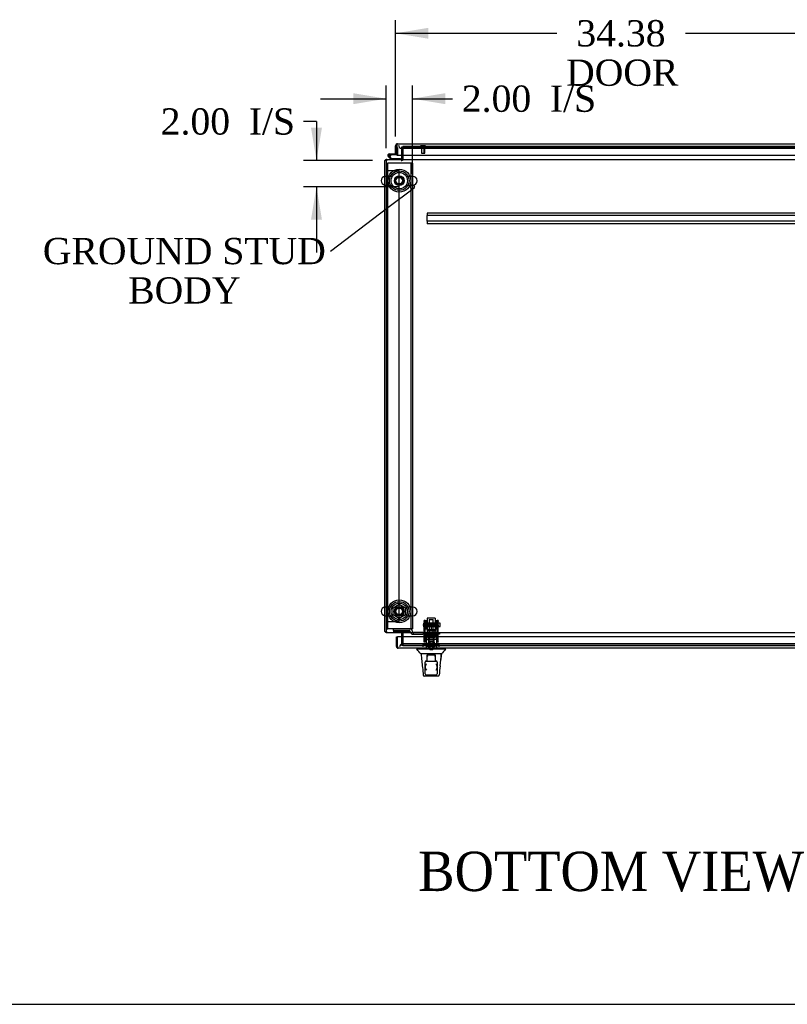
# Model space of a CAD drawing. Header units: inches. Extents: x 2 to 538, y -2 to 358.
# Tile 1 of 19: x 131 to 189, y 1 to 76. Entities that reach past the tile are written whole.
import ezdxf
from ezdxf import colors
from ezdxf.entities.mleader import LeaderData, LeaderLine
from ezdxf.enums import TextEntityAlignment as Align
from ezdxf.lldxf.tags import DXFTag
from ezdxf.math import Vec2, Vec3

# ---------------------------------------------------------------- set-up
doc = ezdxf.new("R2010")
doc.units = ezdxf.units.IN
doc.header["$MEASUREMENT"] = 0
for name, color, linetype in [('COM53964-5', 7, 'Continuous'), ('COM55914', 7, 'Continuous'), ('COM56676-2', 7, 'Continuous'), ('COM70220', 7, 'Continuous'), ('COM70755-6', 7, 'Continuous'), ('COM70760', 7, 'Continuous'), ('COM70838', 7, 'Continuous'), ('COM70839-6', 7, 'Continuous'), ('COM71200-5', 7, 'Continuous'), ('COM71201-6', 7, 'Continuous'), ('COM71202-6', 7, 'Continuous'), ('Default', 7, 'Continuous'), ('HAN86294', 7, 'Continuous'), ('HAN86294_NUT', 7, 'Continuous'), ('HAN86294_SCREW', 7, 'Continuous'), ('HAN86294_WASHER', 7, 'Continuous'), ('HAN_NUT', 7, 'Continuous'), ('NTS18024', 7, 'Continuous'), ('NTS18147', 7, 'Continuous'), ('ROL87452', 7, 'Continuous'), ('RVT17786', 7, 'Continuous'), ('RVT19000', 7, 'Continuous'), ('SCS86415', 7, 'Continuous'), ('SPC87322', 7, 'Continuous'), ('STD26122', 7, 'Continuous'), ('STD26258', 7, 'Continuous'), ('WAF25376', 7, 'Continuous'), ('WAF25377', 7, 'Continuous'), ('WAM254785', 7, 'Continuous'), ('WAM30038', 7, 'Continuous')]:
    doc.layers.add(name, color=color, linetype=linetype)
doc.styles.add('SEACAD_Times_New_Roman', font='times.ttf')
tags = doc.linetypes.add('HIDDEN2', pattern=[0.1875, 0.125, -0.0625]).pattern_tags.tags
tags[6:7] = [DXFTag(74, 4), DXFTag(75, 0), DXFTag(340, '0'), DXFTag(46, 0.0), DXFTag(50, 0.0), DXFTag(44, 0.0), DXFTag(45, 0.0)]
tags[4:5] = [DXFTag(74, 4), DXFTag(75, 0), DXFTag(340, '0'), DXFTag(46, 0.0), DXFTag(50, 0.0), DXFTag(44, 0.0), DXFTag(45, 0.0)]
doc.dimstyles.new('HAMMOND_(STH_-_540x360)', dxfattribs={"dimtxt": 2, "dimasz": 2.5, "dimexe": 1, "dimexo": 1, "dimgap": 0.5, "dimtad": 0, "dimtih": 1, "dimtoh": 1, "dimzin": 0, "dimdsep": 46, "dimtxsty": 'SEACAD_Times_New_Roman', "dimblk1": '_SE_FILLED', "dimblk2": '_SE_FILLED', "dimsah": 1, "dimcen": 1, "dimadec": 0, "dimazin": 0, "dimtfac": 0.8, "dimtofl": 0, "dimtmove": 0, "dimatfit": 3, "dimfxl": 1, "dimtolj": 1, "dimtzin": 0, "dimarcsym": 0})

# ---------------------------------------------------------------- blocks, each defined once
blk = doc.blocks.new('_SE_FILLED')
at = {"color": 0}
blk.add_line((0, 0), (-1, 0), dxfattribs=at)
blk.add_solid([(0, 0), (-1, -0.1665), (-1, 0.1665), (0, 0)], dxfattribs=at)
blk = doc.blocks.new('SE2')
at = {"layer": 'COM53964-5', "color": 7, "linetype": 'HIDDEN2'}
for p, q in [((158.687, 65.009), (158.825, 65.009)), ((158.825, 65.009), (159.549, 65.009)), ((159.549, 65.009), (159.687, 65.009)), ((159.687, 30.634), (159.687, 65.009)), ((158.687, 30.634), (158.825, 30.634)), ((158.825, 30.634), (159.549, 30.634)), ((159.549, 30.634), (159.687, 30.634))]:
    blk.add_line(p, q, dxfattribs=at)
at = {"layer": 'COM55914', "color": 7, "linetype": 'HIDDEN2'}
for p, q in [((191.434, 61.756), (161.809, 61.756)), ((161.809, 61.756), (161.809, 61.713)), ((161.809, 61.713), (161.809, 61.611)), ((161.809, 61.611), (161.809, 61.568)), ((161.809, 61.131), (161.809, 61.568)), ((191.434, 61.568), (161.809, 61.568)), ((191.434, 61.131), (161.809, 61.131)), ((161.809, 61.131), (161.809, 61.088)), ((161.809, 61.088), (161.809, 60.986)), ((161.809, 60.986), (161.809, 60.943)), ((191.434, 60.943), (161.809, 60.943))]:
    blk.add_line(p, q, dxfattribs=at)
at = {"layer": 'COM56676-2', "color": 7, "linetype": 'HIDDEN2'}
for p, q in [((158.687, 65.571), (158.812, 65.571)), ((158.872, 65.571), (158.812, 65.571)), ((158.812, 30.071), (158.812, 65.571)), ((160.502, 65.571), (158.872, 65.571)), ((160.562, 65.571), (160.502, 65.571)), ((160.562, 65.571), (160.562, 30.071)), ((160.687, 65.571), (160.562, 65.571)), ((160.687, 65.571), (160.687, 30.071)), ((158.687, 30.071), (158.812, 30.071)), ((158.872, 30.071), (158.812, 30.071)), ((160.502, 30.071), (158.872, 30.071)), ((160.502, 30.071), (160.562, 30.071)), ((160.687, 30.071), (160.562, 30.071))]:
    blk.add_line(p, q, dxfattribs=at)
for centre in [(159.687, 64.227), (159.687, 31.415)]:
    blk.add_circle(centre, 0.375, dxfattribs=at)
at = {"layer": 'COM70220', "color": 7, "linetype": 'HIDDEN2'}
for p, q in [((159.889, 66.693), (160.139, 66.693)), ((160.139, 66.693), (193.044, 66.693)), ((160.2, 28.949), (159.95, 28.949)), ((193.105, 28.949), (160.2, 28.949))]:
    blk.add_line(p, q, dxfattribs=at)
for centre, start, end in [((159.889, 66.943), 180, 270), ((159.95, 28.699), 90, 180)]:
    blk.add_arc(centre, 0.25, start, end, dxfattribs=at)
at = {"layer": 'COM70755-6', "color": 7, "linetype": 'HIDDEN2'}
for p, q in [((159.967, 66.819), (159.967, 66.818)), ((193.277, 66.819), (159.967, 66.819)), ((159.937, 65.756), (159.937, 65.851)), ((159.967, 65.756), (159.967, 65.899)), ((159.937, 29.886), (159.937, 29.791)), ((159.967, 29.743), (159.967, 29.886)), ((159.967, 28.824), (159.967, 28.824)), ((159.967, 28.824), (193.277, 28.824))]:
    blk.add_line(p, q, dxfattribs=at)
at = {"layer": 'COM70760', "color": 7, "linetype": 'Continuous'}
for p, q in [((159.062, 65.851), (158.85, 66.063)), ((158.929, 66.266), (159.499, 66.266)), ((159.499, 66.204), (158.929, 66.204)), ((158.963, 66.037), (159.087, 65.913)), ((158.984, 66.154), (159.045, 66.16)), ((159.499, 66.744), (159.499, 66.744)), ((159.499, 66.266), (159.499, 66.268)), ((159.087, 65.913), (159.782, 65.913)), ((159.782, 65.913), (159.782, 65.851))]:
    blk.add_line(p, q, dxfattribs=at)
at = {"layer": 'COM70760', "color": 7, "linetype": 'HIDDEN2'}
for p, q in [((158.866, 66.137), (158.866, 66.162)), ((158.893, 66.108), (158.963, 66.037)), ((158.916, 66.212), (158.941, 66.212)), ((158.941, 66.087), (158.916, 66.087)), ((159.046, 66.149), (158.984, 66.149)), ((158.991, 66.162), (158.991, 66.137)), ((159.499, 66.744), (159.561, 66.744)), ((159.536, 66.204), (159.499, 66.204)), ((159.561, 66.744), (159.561, 66.229))]:
    blk.add_line(p, q, dxfattribs=at)
at = {"layer": 'COM70760', "color": 7, "linetype": 'Continuous'}
blk.add_circle((158.929, 66.149), 0.05, dxfattribs=at)
for radius, start, end in [(0.117, 90, 5.21591), (0.117, 227.60795, 287.02737), (0.055, 90, 5.21591), (0.055, 5.21591, 90), (0.117, 5.21591, 28.03984)]:
    blk.add_arc((158.929, 66.149), radius, start, end, dxfattribs=at)
at = {"layer": 'COM70760', "color": 7, "linetype": 'HIDDEN2'}
for centre, radius, start, end in [((158.916, 66.162), 0.05, 90, 180), ((158.916, 66.137), 0.05, 180, 270), ((158.929, 66.149), 0.117, 28.03984, 90), ((158.941, 66.162), 0.05, 0, 90), ((158.941, 66.137), 0.05, 270, 0), ((159.536, 66.229), 0.025, 270, 0)]:
    blk.add_arc(centre, radius, start, end, dxfattribs=at)
at = {"layer": 'COM70838', "color": 7, "linetype": 'HIDDEN2'}
for p, q in [((159.237, 29.949), (159.237, 30.075)), ((160.482, 30.093), (159.362, 30.093)), ((159.237, 29.949), (159.237, 29.867)), ((160.482, 29.867), (159.237, 29.867)), ((160.482, 29.967), (159.362, 29.967)), ((160.482, 29.864), (160.482, 29.967)), ((160.607, 29.739), (160.607, 29.741)), ((160.667, 29.681), (160.765, 29.681)), ((160.675, 29.923), (160.675, 29.9)), ((160.765, 29.681), (160.765, 29.809)), ((160.765, 29.681), (161.478, 29.681)), ((161.478, 29.806), (160.792, 29.806)), ((161.478, 29.806), (161.566, 29.806)), ((161.566, 29.681), (161.478, 29.681)), ((161.566, 29.806), (162.104, 29.806)), ((162.622, 29.681), (161.566, 29.681)), ((162.14, 29.806), (162.622, 29.806)), ((162.622, 29.806), (162.747, 29.806)), ((162.747, 29.681), (162.622, 29.681)), ((162.747, 29.806), (162.747, 29.681))]:
    blk.add_line(p, q, dxfattribs=at)
for centre, radius, start, end in [((160.482, 29.9), 0.193, 0, 90), ((160.482, 29.739), 0.125, 0, 90), ((160.667, 29.741), 0.06, 180, 270), ((160.792, 29.923), 0.117, 180, 256.45544), ((160.792, 29.923), 0.117, 256.45544, 270)]:
    blk.add_arc(centre, radius, start, end, dxfattribs=at)
for centre, major_axis, start_param, end_param in [((159.362, 30.075), (-0.125, 0), 4.712389, 6.283185), ((159.362, 29.949), (0.125, 0), 1.570796, 3.141593)]:
    blk.add_ellipse(centre, major_axis=major_axis, ratio=0.145455, start_param=start_param, end_param=end_param, dxfattribs=at)
at = {"layer": 'COM70839-6', "color": 7, "linetype": 'HIDDEN2'}
for p, q in [((161.591, 30.638), (161.591, 30.715)), ((161.661, 30.715), (161.591, 30.715)), ((161.591, 30.638), (161.591, 30.378)), ((161.591, 30.215), (161.591, 30.378)), ((161.591, 29.084), (161.591, 30.215)), ((161.661, 30.715), (161.661, 30.638)), ((161.661, 30.378), (161.661, 30.638)), ((162.583, 30.395), (161.661, 30.395)), ((161.661, 30.378), (161.661, 30.215)), ((161.661, 30.33), (162.583, 30.33)), ((161.661, 29.084), (161.661, 30.215)), ((162.583, 30.638), (162.583, 30.715)), ((162.653, 30.715), (162.583, 30.715)), ((162.583, 30.638), (162.583, 30.378)), ((162.583, 30.215), (162.583, 30.378)), ((162.583, 29.084), (162.583, 30.215)), ((162.653, 30.715), (162.653, 30.638)), ((162.653, 30.378), (162.653, 30.638)), ((162.653, 30.378), (162.653, 30.215)), ((162.653, 29.084), (162.653, 30.215)), ((162.583, 29.536), (161.661, 29.536)), ((161.591, 29.075), (161.591, 29.084)), ((161.661, 29.075), (161.591, 29.075)), ((161.661, 29.084), (161.661, 29.075)), ((162.583, 29.075), (162.583, 29.084)), ((162.653, 29.075), (162.583, 29.075)), ((162.653, 29.084), (162.653, 29.075))]:
    blk.add_line(p, q, dxfattribs=at)
at = {"layer": 'COM71200-5', "color": 7, "linetype": 'HIDDEN2'}
for p, q in [((159.967, 66.818), (159.967, 65.899)), ((159.967, 29.743), (159.967, 28.824))]:
    blk.add_line(p, q, dxfattribs=at)
at = {"layer": 'COM71200-5', "color": 7, "linetype": 'Continuous'}
for p, q in [((158.592, 29.886), (158.592, 65.756)), ((158.687, 65.756), (158.592, 65.756)), ((158.592, 29.886), (158.687, 29.886))]:
    blk.add_line(p, q, dxfattribs=at)
for centre, radius, start, end in [((158.735, 65.708), 0.143, 109.61294, 160.38706), ((159.824, 65.899), 0.048, 270, 0), ((158.735, 29.934), 0.143, 199.61294, 250.38706), ((159.824, 29.743), 0.048, 0, 90)]:
    blk.add_arc(centre, radius, start, end, dxfattribs=at)
at = {"layer": 'COM71200-5', "color": 7, "linetype": 'HIDDEN2'}
for centre, radius, start, end in [((158.735, 65.708), 0.143, 90, 109.61294), ((158.735, 65.708), 0.048, 90, 180), ((159.824, 65.899), 0.143, 270, 0), ((158.735, 29.934), 0.048, 180, 270), ((158.735, 29.934), 0.143, 250.38706, 270), ((159.824, 29.743), 0.143, 0, 90)]:
    blk.add_arc(centre, radius, start, end, dxfattribs=at)
at = {"layer": 'COM71201-6', "color": 7, "linetype": 'HIDDEN2'}
for p, q in [((159.872, 66.163), (159.872, 66.818)), ((159.872, 66.818), (193.372, 66.818)), ((159.872, 28.824), (159.872, 29.479)), ((193.372, 28.824), (159.872, 28.824))]:
    blk.add_line(p, q, dxfattribs=at)
at = {"layer": 'COM71201-6', "color": 7, "linetype": 'Continuous'}
for p, q in [((159.872, 65.899), (159.872, 66.163)), ((158.687, 65.851), (194.557, 65.851)), ((158.687, 65.851), (158.687, 65.708)), ((158.687, 65.708), (158.687, 29.934)), ((159.872, 65.899), (159.872, 65.851)), ((158.687, 29.934), (158.687, 29.791)), ((194.557, 29.791), (158.687, 29.791)), ((159.872, 29.791), (159.872, 29.743)), ((159.872, 29.479), (159.872, 29.743))]:
    blk.add_line(p, q, dxfattribs=at)
at = {"layer": 'COM71202-6', "color": 7, "linetype": 'Continuous'}
for p, q in [((159.404, 66.268), (159.404, 66.895)), ((159.499, 66.958), (159.46, 67.009)), ((159.499, 66.895), (159.499, 67.009)), ((159.499, 66.958), (159.499, 66.895)), ((159.499, 66.895), (159.499, 66.163)), ((159.499, 66.895), (159.499, 66.895)), ((159.499, 66.268), (159.499, 66.895)), ((159.547, 67.038), (193.636, 67.038)), ((159.547, 67.038), (159.547, 67.038)), ((159.547, 67.038), (159.547, 67.038)), ((159.404, 66.268), (159.499, 66.268)), ((159.499, 66.163), (193.684, 66.163)), ((159.465, 29.479), (159.56, 29.479)), ((159.465, 28.747), (159.465, 29.479)), ((193.745, 29.479), (159.56, 29.479)), ((159.56, 28.747), (159.56, 29.479)), ((159.56, 28.747), (159.56, 29.479)), ((159.56, 28.684), (159.521, 28.634)), ((159.56, 28.747), (159.56, 28.747)), ((159.56, 28.747), (159.56, 28.634)), ((159.56, 28.747), (159.56, 28.684)), ((193.697, 28.604), (159.608, 28.604)), ((159.608, 28.604), (159.608, 28.604)), ((159.608, 28.604), (159.608, 28.604)), ((159.608, 28.604), (159.608, 28.604))]:
    blk.add_line(p, q, dxfattribs=at)
for centre, start, end in [((159.547, 66.895), 127.50359, 180), ((159.547, 66.895), 90.15607, 127.50359), ((159.547, 66.895), 90, 90.07617), ((159.608, 28.747), 180, 232.49641), ((159.608, 28.747), 232.49641, 269.84393), ((159.608, 28.747), 269.92383, 270)]:
    blk.add_arc(centre, 0.143, start, end, dxfattribs=at)
for points in [[(159.499, 67.009), (159.507, 67.018), (159.515, 67.026), (159.527, 67.033), (159.531, 67.035), (159.539, 67.038), (159.543, 67.038), (159.547, 67.038)], [(159.56, 28.634), (159.568, 28.624), (159.576, 28.617), (159.588, 28.609), (159.592, 28.607), (159.6, 28.605), (159.604, 28.604), (159.608, 28.604)]]:
    blk.add_open_spline(points, degree=3, knots=[0, 0, 0, 0, 0.5, 0.5, 0.75, 0.75, 1, 1, 1, 1], dxfattribs=at)
at = {"layer": 'HAN86294', "color": 7, "linetype": 'HIDDEN2'}
for p, q in [((161.992, 30.796), (161.962, 30.766)), ((162.282, 30.766), (161.962, 30.766)), ((161.962, 30.766), (161.962, 29.806)), ((161.992, 30.796), (162.252, 30.796)), ((162.282, 30.766), (162.252, 30.796)), ((162.282, 29.806), (162.282, 30.766)), ((161.726, 29.306), (161.922, 29.306)), ((161.726, 29.306), (161.726, 28.604)), ((161.922, 29.306), (162.322, 29.306)), ((161.922, 29.306), (161.922, 28.604)), ((161.962, 29.431), (161.962, 29.306)), ((161.962, 29.431), (162.122, 29.431)), ((162.122, 29.431), (162.282, 29.431)), ((162.282, 29.431), (162.282, 29.306)), ((162.322, 29.306), (162.517, 29.306)), ((162.322, 29.306), (162.322, 28.604)), ((162.517, 29.306), (162.517, 28.604)), ((162.284, 28.729), (161.959, 28.729)), ((161.959, 28.729), (161.959, 28.604)), ((162.284, 28.604), (162.284, 28.729))]:
    blk.add_line(p, q, dxfattribs=at)
at = {"layer": 'HAN86294', "color": 7, "linetype": 'Continuous'}
for p, q in [((161.032, 28.604), (161.032, 28.521)), ((161.384, 28.524), (161.032, 28.524)), ((161.863, 28.524), (161.384, 28.524)), ((162.012, 28.524), (161.863, 28.524)), ((162.063, 28.524), (162.012, 28.524)), ((162.181, 28.524), (162.063, 28.524)), ((162.628, 28.524), (162.181, 28.524)), ((162.86, 28.524), (162.628, 28.524)), ((163.212, 28.524), (162.86, 28.524)), ((163.212, 28.521), (163.212, 28.604)), ((161.655, 28.169), (161.332, 28.169)), ((161.765, 28.169), (161.655, 28.169)), ((162.063, 28.169), (161.765, 28.169)), ((161.822, 28.06), (161.822, 28.101)), ((161.822, 27.629), (161.822, 28.06)), ((161.852, 28.104), (162.037, 28.104)), ((162.037, 28.104), (162.207, 28.104)), ((162.181, 28.169), (162.063, 28.169)), ((162.221, 28.169), (162.181, 28.169)), ((162.207, 28.104), (162.392, 28.104)), ((162.313, 28.169), (162.221, 28.169)), ((162.381, 28.169), (162.313, 28.169)), ((162.589, 28.169), (162.381, 28.169)), ((162.422, 28.101), (162.422, 28.06)), ((162.422, 28.06), (162.422, 27.629)), ((162.701, 28.169), (162.589, 28.169)), ((162.901, 28.169), (162.701, 28.169)), ((161.667, 27.132), (161.667, 27.539)), ((161.667, 26.659), (161.667, 27.132)), ((161.727, 27.629), (161.757, 27.629)), ((161.757, 27.629), (162.487, 27.629)), ((162.487, 27.629), (162.517, 27.629)), ((162.577, 27.539), (162.577, 27.132)), ((162.577, 27.132), (162.577, 26.659)), ((161.517, 26.543), (161.517, 26.545)), ((162.668, 26.489), (161.576, 26.489)), ((161.757, 26.569), (162.487, 26.569)), ((162.728, 26.545), (162.728, 26.543))]:
    blk.add_line(p, q, dxfattribs=at)
for centre, radius, start, end in [((148.916, 17.98), 16.062, 39.37458, 41.03271), ((167.004, 24.892), 5.251, 136.23343, 141.38274), ((223.376, 34.214), 62.32, 185.56591, 186.52159), ((146.987, 29.166), 15.93, 353.14764, 356.4108), ((161.757, 27.539), 0.09, 90, 180), ((161.727, 27.569), 0.06, 90, 180), ((161.708, 27.132), 0.0411, 180.00256, 181.65357), ((161.926, 27.14), 0.259, 182.09806, 229.28506), ((162.487, 27.539), 0.09, 0, 90), ((162.318, 27.14), 0.259, 310.71494, 357.90194), ((162.517, 27.569), 0.06, 0, 90), ((162.536, 27.132), 0.0411, 358.34643, 359.99744), ((161.576, 26.549), 0.06, 185.57576, 270.00893), ((161.757, 26.659), 0.09, 180, 270), ((162.487, 26.659), 0.09, 270, 0), ((162.668, 26.549), 0.06, 269.99247, 354.0071)]:
    blk.add_arc(centre, radius, start, end, dxfattribs=at)
for points, knots in [([(161.822, 28.101), (161.822, 28.101), (161.823, 28.102), (161.826, 28.103), (161.828, 28.104), (161.836, 28.104), (161.844, 28.104), (161.852, 28.104)], [0, 0, 0, 0, 0.25, 0.25, 0.5, 0.5, 1, 1, 1, 1]), ([(161.852, 27.979), (161.845, 27.993), (161.838, 28.007), (161.83, 28.028), (161.827, 28.035), (161.823, 28.048), (161.822, 28.054), (161.822, 28.06)], [0, 0, 0, 0, 0.5, 0.5, 0.75, 0.75, 1, 1, 1, 1]), ([(162.392, 28.104), (162.396, 28.104), (162.4, 28.104), (162.407, 28.104), (162.41, 28.104), (162.416, 28.104), (162.418, 28.103), (162.421, 28.102), (162.422, 28.101), (162.422, 28.101)], [0, 0, 0, 0, 0.25, 0.25, 0.5, 0.5, 0.75, 0.75, 1, 1, 1, 1]), ([(162.422, 28.06), (162.422, 28.054), (162.421, 28.048), (162.417, 28.035), (162.414, 28.028), (162.406, 28.007), (162.399, 27.993), (162.392, 27.979)], [0, 0, 0, 0, 0.25, 0.25, 0.5, 0.5, 1, 1, 1, 1]), ([(161.667, 27.131), (161.667, 27.153), (161.671, 27.175), (161.68, 27.21), (161.683, 27.222), (161.69, 27.246), (161.694, 27.257), (161.707, 27.293), (161.716, 27.317), (161.731, 27.353), (161.736, 27.366), (161.747, 27.39), (161.752, 27.402), (161.757, 27.414)], [0, 0, 0, 0, 0.25, 0.25, 0.375, 0.375, 0.5, 0.5, 0.75, 0.75, 0.875, 0.875, 1, 1, 1, 1]), ([(162.487, 27.414), (162.492, 27.402), (162.497, 27.39), (162.507, 27.366), (162.513, 27.353), (162.527, 27.317), (162.537, 27.293), (162.549, 27.257), (162.553, 27.246), (162.561, 27.222), (162.564, 27.21), (162.573, 27.175), (162.577, 27.153), (162.577, 27.131)], [0, 0, 0, 0, 0.125, 0.125, 0.25, 0.25, 0.5, 0.5, 0.625, 0.625, 0.75, 0.75, 1, 1, 1, 1])]:
    blk.add_open_spline(points, degree=3, knots=knots, dxfattribs=at)
for points in [[(162.897, 28.169), (162.882, 28.026), (162.867, 27.884), (162.853, 27.741)], [(161.459, 27.135), (161.479, 26.939), (161.498, 26.742), (161.517, 26.545)], [(162.803, 27.266), (162.778, 27.025), (162.753, 26.785), (162.728, 26.545)]]:
    blk.add_open_spline(points, degree=3, dxfattribs=at)
at = {"layer": 'HAN86294_NUT', "color": 7, "linetype": 'HIDDEN2'}
for p, q in [((161.789, 30.398), (161.789, 30.348)), ((161.789, 30.348), (161.956, 30.348)), ((161.789, 30.348), (161.789, 30.023)), ((161.789, 30.023), (162.122, 30.023)), ((161.819, 30.428), (162.424, 30.428)), ((161.956, 30.348), (162.122, 30.348)), ((162.122, 30.348), (162.288, 30.348)), ((162.122, 30.348), (162.122, 30.023)), ((162.122, 30.023), (162.454, 30.023)), ((162.288, 30.348), (162.454, 30.348)), ((162.454, 30.348), (162.454, 30.398)), ((162.454, 30.348), (162.454, 30.023))]:
    blk.add_line(p, q, dxfattribs=at)
for centre, start, end in [((161.819, 30.398), 90, 180), ((162.424, 30.398), 0, 90)]:
    blk.add_arc(centre, 0.03, start, end, dxfattribs=at)
at = {"layer": 'HAN86294_SCREW', "color": 7, "linetype": 'HIDDEN2'}
for p, q in [((162.384, 28.919), (161.859, 28.919)), ((161.859, 28.919), (161.859, 28.849)), ((162.384, 28.849), (161.859, 28.849)), ((162.011, 29.056), (161.9, 29.056)), ((161.9, 29.056), (161.9, 28.919)), ((162.006, 28.849), (162.006, 28.474)), ((162.233, 29.056), (162.011, 29.056)), ((162.011, 29.056), (162.011, 28.919)), ((162.344, 29.056), (162.233, 29.056)), ((162.233, 29.056), (162.233, 28.919)), ((162.238, 28.474), (162.238, 28.849)), ((162.344, 29.056), (162.344, 28.919)), ((162.384, 28.849), (162.384, 28.919)), ((162.238, 28.474), (162.006, 28.474))]:
    blk.add_line(p, q, dxfattribs=at)
at = {"layer": 'HAN86294_WASHER', "color": 7, "linetype": 'HIDDEN2'}
for p, q in [((161.81, 28.819), (162.433, 28.819)), ((161.81, 28.819), (161.81, 28.759)), ((161.81, 28.759), (162.433, 28.759)), ((161.81, 28.759), (161.81, 28.699)), ((161.81, 28.759), (162.433, 28.759)), ((162.433, 28.759), (162.433, 28.819)), ((162.433, 28.699), (162.433, 28.759))]:
    blk.add_line(p, q, dxfattribs=at)
at = {"layer": 'HAN_NUT', "color": 7, "linetype": 'HIDDEN2'}
for p, q in [((161.816, 28.914), (161.51, 28.914)), ((161.51, 28.699), (161.51, 28.914)), ((162.428, 28.914), (161.816, 28.914)), ((161.816, 28.699), (161.816, 28.914)), ((162.734, 28.914), (162.428, 28.914)), ((162.428, 28.699), (162.428, 28.914)), ((162.734, 28.699), (162.734, 28.914))]:
    blk.add_line(p, q, dxfattribs=at)
at = {"layer": 'NTS18024', "color": 7, "linetype": 'HIDDEN2'}
for p, q in [((159.222, 31.678), (159.687, 31.95)), ((159.222, 31.152), (159.222, 31.678)), ((159.687, 31.95), (160.152, 31.678)), ((160.152, 31.678), (160.152, 31.152)), ((159.683, 30.878), (159.222, 31.152)), ((160.152, 31.152), (159.683, 30.878))]:
    blk.add_line(p, q, dxfattribs=at)
blk.add_circle((159.687, 31.415), 0.263, dxfattribs=at)
at = {"layer": 'NTS18147', "color": 7, "linetype": 'HIDDEN2'}
for p, q in [((161.659, 29.67), (161.659, 29.732)), ((161.722, 29.732), (161.659, 29.732)), ((161.722, 29.732), (161.659, 29.732)), ((161.727, 29.67), (161.659, 29.67)), ((161.659, 29.67), (161.659, 29.607)), ((161.727, 29.67), (161.659, 29.67)), ((161.659, 29.607), (161.727, 29.607)), ((161.659, 29.607), (161.727, 29.607)), ((161.659, 29.607), (161.659, 29.607)), ((161.722, 29.67), (161.722, 29.732)), ((161.727, 29.607), (161.727, 29.67)), ((161.727, 29.607), (162.054, 29.607)), ((161.727, 29.607), (162.054, 29.607)), ((161.727, 29.607), (161.727, 29.607)), ((161.922, 29.732), (161.89, 29.732)), ((161.922, 29.732), (161.89, 29.732)), ((161.902, 29.607), (161.902, 29.169)), ((162.19, 29.67), (162.054, 29.67)), ((162.054, 29.67), (162.054, 29.607)), ((162.19, 29.67), (162.054, 29.67)), ((162.054, 29.607), (162.19, 29.607)), ((162.054, 29.607), (162.19, 29.607)), ((162.054, 29.607), (162.054, 29.607)), ((162.19, 29.607), (162.19, 29.67)), ((162.19, 29.607), (162.517, 29.607)), ((162.19, 29.607), (162.517, 29.607)), ((162.19, 29.607), (162.19, 29.607)), ((162.353, 29.732), (162.322, 29.732)), ((162.353, 29.732), (162.322, 29.732)), ((162.342, 29.169), (162.342, 29.607)), ((162.585, 29.67), (162.517, 29.67)), ((162.517, 29.67), (162.517, 29.607)), ((162.585, 29.67), (162.517, 29.67)), ((162.517, 29.607), (162.585, 29.607)), ((162.517, 29.607), (162.585, 29.607)), ((162.517, 29.607), (162.517, 29.607)), ((162.522, 29.67), (162.522, 29.732)), ((162.585, 29.732), (162.522, 29.732)), ((162.585, 29.732), (162.522, 29.732)), ((162.585, 29.67), (162.585, 29.732)), ((162.585, 29.607), (162.585, 29.67)), ((162.585, 29.607), (162.585, 29.607)), ((161.902, 29.169), (162.342, 29.169)), ((161.902, 29.169), (162.342, 29.169)), ((161.902, 29.169), (161.902, 29.169)), ((162.342, 29.169), (162.342, 29.169))]:
    blk.add_line(p, q, dxfattribs=at)
for centre, start_param, end_param in [((161.89, 29.413), 2.506883, 3.776302), ((161.89, 29.413), 2.506883, 3.141593), ((161.922, 29.413), 2.506883, 3.141593), ((162.322, 29.413), 3.141593, 3.776302), ((162.353, 29.413), 2.506883, 3.776302), ((162.353, 29.413), 3.141593, 3.776302)]:
    blk.add_ellipse(centre, major_axis=(0, -0.318), ratio=0.866025, start_param=start_param, end_param=end_param, dxfattribs=at)
at = {"layer": 'ROL87452', "color": 7, "linetype": 'HIDDEN2'}
for p, q in [((161.809, 30.886), (161.809, 29.886)), ((162.434, 30.886), (161.809, 30.886)), ((162.434, 30.886), (162.434, 29.886))]:
    blk.add_line(p, q, dxfattribs=at)
at = {"layer": 'RVT17786', "color": 7, "linetype": 'HIDDEN2'}
for p, q in [((162.801, 30.511), (161.591, 30.511)), ((161.591, 30.261), (162.801, 30.261)), ((162.801, 30.261), (162.801, 30.511))]:
    blk.add_line(p, q, dxfattribs=at)
blk.add_arc((161.824, 30.386), 0.318, 137.12909, 222.87091, dxfattribs=at)
at = {"layer": 'RVT19000', "color": 7, "linetype": 'HIDDEN2'}
for p, q in [((161.809, 29.919), (162.434, 29.919)), ((161.809, 29.886), (161.809, 29.806)), ((161.927, 29.806), (161.927, 29.681)), ((161.981, 29.681), (161.981, 29.469)), ((161.981, 29.469), (162.262, 29.469)), ((162.104, 29.806), (162.14, 29.806)), ((162.262, 29.469), (162.262, 29.681)), ((162.317, 29.681), (162.317, 29.806)), ((162.434, 29.806), (162.434, 29.886))]:
    blk.add_line(p, q, dxfattribs=at)
at = {"layer": 'SCS86415', "color": 7, "linetype": 'HIDDEN2'}
for p, q in [((159.157, 64.558), (158.651, 64.558)), ((160.723, 64.558), (160.217, 64.558)), ((158.651, 63.896), (159.157, 63.896)), ((160.217, 63.896), (160.723, 63.896)), ((159.157, 31.746), (158.651, 31.746)), ((160.723, 31.746), (160.217, 31.746)), ((158.651, 31.084), (159.157, 31.084)), ((160.217, 31.084), (160.723, 31.084))]:
    blk.add_line(p, q, dxfattribs=at)
for centre, radius in [((159.687, 64.227), 0.625), ((159.687, 64.227), 0.312), ((159.687, 64.227), 0.252), ((159.687, 31.415), 0.625), ((159.687, 31.415), 0.312), ((159.687, 31.415), 0.252)]:
    blk.add_circle(centre, radius, dxfattribs=at)
at = {"layer": 'SCS86415', "color": 7, "linetype": 'Continuous'}
for centre in [(158.651, 64.227), (158.651, 31.415)]:
    blk.add_arc(centre, 0.331, 100.31318, 259.68682, dxfattribs=at)
at = {"layer": 'SCS86415', "color": 7, "linetype": 'HIDDEN2'}
for centre, start, end in [((158.651, 64.227), 90, 100.31318), ((160.723, 64.227), 270, 90), ((158.651, 64.227), 259.68682, 270), ((158.651, 31.415), 90, 100.31318), ((160.723, 31.415), 270, 90), ((158.651, 31.415), 259.68682, 270)]:
    blk.add_arc(centre, 0.331, start, end, dxfattribs=at)
at = {"layer": 'SPC87322', "color": 7, "linetype": 'HIDDEN2'}
for p, q in [((161.729, 29.681), (161.729, 29.306)), ((161.884, 29.806), (161.884, 29.681)), ((161.894, 29.806), (161.894, 29.681)), ((162.349, 29.806), (162.349, 29.681)), ((162.359, 29.806), (162.359, 29.681)), ((162.514, 29.306), (162.514, 29.681))]:
    blk.add_line(p, q, dxfattribs=at)
at = {"layer": 'STD26122', "color": 7, "linetype": 'HIDDEN2'}
for p, q in [((161.972, 29.699), (161.937, 29.664)), ((162.307, 29.664), (161.937, 29.664)), ((161.937, 29.664), (161.937, 28.699)), ((161.972, 29.699), (162.272, 29.699)), ((162.307, 29.664), (162.272, 29.699)), ((162.307, 28.699), (162.307, 29.664))]:
    blk.add_line(p, q, dxfattribs=at)
at = {"layer": 'STD26258', "color": 7, "linetype": 'HIDDEN2'}
for p, q in [((161.343, 66.943), (161.343, 66.912)), ((161.343, 66.912), (161.655, 66.912)), ((161.374, 66.912), (161.374, 66.318)), ((161.405, 66.318), (161.405, 66.912)), ((161.593, 66.318), (161.593, 66.912)), ((161.624, 66.318), (161.624, 66.912)), ((161.655, 66.912), (161.655, 66.943)), ((161.374, 66.318), (161.624, 66.318))]:
    blk.add_line(p, q, dxfattribs=at)
blk.add_circle((160.687, 63.756), 0.156, dxfattribs=at)
at = {"layer": 'WAF25376', "color": 7, "linetype": 'HIDDEN2'}
for p, q in [((161.685, 30.071), (161.685, 30.701)), ((161.785, 30.701), (161.685, 30.701)), ((161.685, 30.071), (161.785, 30.071)), ((161.785, 30.071), (161.785, 30.701)), ((162.459, 30.071), (162.459, 30.701)), ((162.559, 30.701), (162.459, 30.701)), ((162.459, 30.071), (162.559, 30.071)), ((162.559, 30.071), (162.559, 30.701))]:
    blk.add_line(p, q, dxfattribs=at)
at = {"layer": 'WAF25377', "color": 7, "linetype": 'HIDDEN2'}
for centre, radius in [((159.687, 64.227), 0.875), ((159.687, 64.227), 0.34), ((159.687, 31.415), 0.875), ((159.687, 31.415), 0.34)]:
    blk.add_circle(centre, radius, dxfattribs=at)
at = {"layer": 'WAM254785', "color": 7, "linetype": 'HIDDEN2'}
for centre, radius in [((159.687, 64.227), 0.75), ((159.687, 64.227), 0.312), ((159.687, 31.415), 0.75), ((159.687, 31.415), 0.312)]:
    blk.add_circle(centre, radius, dxfattribs=at)
at = {"layer": 'WAM30038', "color": 7, "linetype": 'HIDDEN2'}
for p, q in [((162.497, 29.482), (161.747, 29.482)), ((161.747, 29.482), (161.747, 29.458)), ((162.497, 29.482), (161.747, 29.482)), ((162.497, 29.458), (161.747, 29.458)), ((162.497, 29.458), (161.747, 29.458)), ((161.747, 29.458), (161.747, 29.458)), ((161.948, 29.394), (161.894, 29.394)), ((161.948, 29.394), (161.894, 29.394)), ((161.92, 29.439), (161.948, 29.394)), ((161.92, 29.439), (161.948, 29.394)), ((161.961, 29.41), (161.936, 29.449)), ((161.973, 29.394), (161.945, 29.439)), ((161.973, 29.394), (161.945, 29.439)), ((161.948, 29.394), (161.961, 29.41)), ((161.948, 29.394), (161.961, 29.41)), ((162.104, 29.394), (161.973, 29.394)), ((162.104, 29.394), (161.973, 29.394)), ((162.104, 29.439), (162.104, 29.394)), ((162.139, 29.394), (162.139, 29.439)), ((162.271, 29.394), (162.139, 29.394)), ((162.271, 29.394), (162.139, 29.394)), ((162.299, 29.439), (162.271, 29.394)), ((162.299, 29.439), (162.271, 29.394)), ((162.307, 29.448), (162.283, 29.41)), ((162.283, 29.41), (162.296, 29.394)), ((162.283, 29.41), (162.296, 29.394)), ((162.296, 29.394), (162.324, 29.439)), ((162.296, 29.394), (162.324, 29.439)), ((162.35, 29.394), (162.296, 29.394)), ((162.35, 29.394), (162.296, 29.394)), ((162.497, 29.458), (162.497, 29.482)), ((162.497, 29.458), (162.497, 29.458))]:
    blk.add_line(p, q, dxfattribs=at)
for centre, radius, start, end in [((161.219, 28.873), 0.85, 41.70584, 43.44931), ((162.122, 29.44), 0.0181, 91.77183, 183.07302), ((162.121, 29.439), 0.0182, 357.1609, 87.99424), ((163.028, 28.87), 0.854, 136.55474, 138.29011)]:
    blk.add_arc(centre, radius, start, end, dxfattribs=at)
for points, knots in [([(161.894, 29.394), (161.882, 29.407), (161.871, 29.419), (161.859, 29.432), (161.857, 29.434), (161.856, 29.436), (161.854, 29.439)], [0, 0, 0, 0, 0.858552, 0.858552, 0.858552, 1, 1, 1, 1]), ([(161.915, 29.452), (161.915, 29.452), (161.915, 29.451), (161.915, 29.447), (161.917, 29.443), (161.92, 29.439)], [0.4389304, 0.4389304, 0.4389304, 0.4389304, 0.5, 0.5, 1, 1, 1, 1]), ([(161.945, 29.439), (161.943, 29.441), (161.942, 29.443), (161.938, 29.447), (161.936, 29.449), (161.932, 29.453), (161.929, 29.454), (161.924, 29.457), (161.922, 29.458), (161.92, 29.458)], [0, 0, 0, 0, 0.25, 0.25, 0.5, 0.5, 0.75, 0.75, 1, 1, 1, 1]), ([(162.324, 29.458), (162.322, 29.458), (162.319, 29.457), (162.315, 29.454), (162.312, 29.453), (162.306, 29.447), (162.302, 29.443), (162.299, 29.439)], [0, 0, 0, 0, 0.25, 0.25, 0.5, 0.5, 1, 1, 1, 1]), ([(162.324, 29.439), (162.325, 29.441), (162.326, 29.443), (162.328, 29.447), (162.329, 29.449), (162.329, 29.451), (162.329, 29.452), (162.329, 29.452)], [0, 0, 0, 0, 0.25, 0.25, 0.5, 0.5, 0.5626015, 0.5626015, 0.5626015, 0.5626015]), ([(162.39, 29.439), (162.388, 29.436), (162.386, 29.434), (162.385, 29.432), (162.373, 29.419), (162.362, 29.407), (162.35, 29.394)], [0, 0, 0, 0, 0.141448, 0.141448, 0.141448, 1, 1, 1, 1])]:
    blk.add_open_spline(points, degree=3, knots=knots, dxfattribs=at)
blk = doc.blocks.new('DMBLK4719')
at = {"layer": 'Default', "linetype": 'Continuous'}
for points in [[(156.187, 70.892), (156.187, 70.058), (158.687, 70.475)], [(163.187, 70.892), (160.687, 70.475), (163.187, 70.058)]]:
    blk.add_hatch(color=7, dxfattribs=at).paths.add_polyline_path(points)
at = {"layer": 'Default', "color": 7, "linetype": 'Continuous'}
for p, q in [((158.687, 66.708), (158.687, 71.475)), ((160.687, 64.756), (160.687, 71.475)), ((153.687, 70.475), (158.687, 70.475)), ((160.687, 70.475), (162.755, 70.475)), ((162.755, 70.475), (163.755, 70.475))]:
    blk.add_line(p, q, dxfattribs=at)
at = {"layer": 'Default', "color": 7, "linetype": 'Continuous', "style": 'SEACAD_Times_New_Roman'}
for s, p in [('2.00', (164.455, 71.475)), ('I/S', (171.163, 71.475))]:
    blk.add_text(s, height=2, dxfattribs=at).set_placement(p, align=Align.TOP_LEFT)
blk = doc.blocks.new('DMBLK4720')
at = {"layer": 'Default', "linetype": 'Continuous'}
for points in [[(152.963, 68.256), (153.379, 65.756), (153.796, 68.256)], [(152.963, 61.256), (153.796, 61.256), (153.379, 63.756)]]:
    blk.add_hatch(color=7, dxfattribs=at).paths.add_polyline_path(points)
at = {"layer": 'Default', "color": 7, "linetype": 'Continuous'}
for p, q in [((153.379, 68.739), (152.379, 68.739)), ((153.379, 68.739), (153.379, 65.756)), ((157.639, 65.756), (152.379, 65.756)), ((159.687, 63.756), (152.379, 63.756)), ((153.379, 63.756), (153.379, 58.756))]:
    blk.add_line(p, q, dxfattribs=at)
at = {"layer": 'Default', "color": 7, "linetype": 'Continuous', "style": 'SEACAD_Times_New_Roman'}
for s, p in [('2.00', (141.512, 69.739)), ('I/S', (148.22, 69.739))]:
    blk.add_text(s, height=2, dxfattribs=at).set_placement(p, align=Align.TOP_LEFT)
blk = doc.blocks.new('DMBLK4721')
at = {"layer": 'Default', "linetype": 'Continuous'}
for points in [[(161.904, 75.874), (159.404, 75.457), (161.904, 75.041)], [(191.279, 75.874), (191.279, 75.041), (193.779, 75.457)]]:
    blk.add_hatch(color=7, dxfattribs=at).paths.add_polyline_path(points)
at = {"layer": 'Default', "color": 7, "linetype": 'Continuous'}
for p, q in [((159.404, 67.582), (159.404, 76.457)), ((193.779, 67.529), (193.779, 76.457)), ((159.404, 75.457), (171.697, 75.457)), ((181.486, 75.457), (193.779, 75.457))]:
    blk.add_line(p, q, dxfattribs=at)
at = {"layer": 'Default', "color": 7, "linetype": 'Continuous', "style": 'SEACAD_Times_New_Roman'}
for s, p in [('34.38', (173.179, 76.457)), ('DOOR', (172.397, 73.457))]:
    blk.add_text(s, height=2, dxfattribs=at).set_placement(p, align=Align.TOP_LEFT)
blk = doc.blocks.new('BORDER')
at = {"layer": 'Default', "color": 7, "linetype": 'Continuous'}
blk.add_line((-41.86, 0), (0, 0), dxfattribs=at)

msp = doc.modelspace()

# ---------------------------------------------------------------- block references
at = {"layer": 'Default', "color": 7, "xscale": 12.8, "yscale": 12.8, "zscale": 12.8}
msp.add_blockref('BORDER', (537.834, 1.476), dxfattribs=at)
at = {"layer": 'Default'}
msp.add_blockref('SE2', (0, 0), dxfattribs=at)

# ---------------------------------------------------------------- texts
at = {"layer": 'Default', "color": 7, "linetype": 'Continuous', "style": 'SEACAD_Times_New_Roman'}
msp.add_text('BOTTOM VIEW', height=3, dxfattribs=at).set_placement((161.123, 13.107), align=Align.TOP_LEFT)

# ---------------------------------------------------------------- dimensions: what is measured, and where the dimension line sits
at = {"layer": 'Default', "color": 7, "linetype": 'Continuous'}
dim = msp.add_linear_dim(base=(159.404, 75.457), p1=(159.404, 66.582), p2=(193.779, 66.529), angle=359.91249, text='\\A1;<>\\PDOOR', dimstyle='HAMMOND_(STH_-_540x360)', dxfattribs=at)
dim.commit()
dim.dimension.update_dxf_attribs({"geometry": 'DMBLK4721', "text_midpoint": (176.591, 75.457), "dimtype": 161})
dim = msp.add_linear_dim(base=(160.687, 70.475), p1=(158.687, 65.708), p2=(160.687, 63.756), text='\\A1;<> I/S', dimstyle='HAMMOND_(STH_-_540x360)', override={"dimtmove": 1}, dxfattribs=at)
dim.commit()
dim.dimension.update_dxf_attribs({"geometry": 'DMBLK4719', "text_midpoint": (163.755, 70.475), "dimtype": 160})
dim = msp.add_linear_dim(base=(153.379, 63.756), p1=(158.639, 65.756), p2=(160.687, 63.756), angle=90, text='\\A1;<> I/S', dimstyle='HAMMOND_(STH_-_540x360)', override={"dimtmove": 1}, dxfattribs=at)
dim.commit()
dim.dimension.update_dxf_attribs({"geometry": 'DMBLK4720', "text_midpoint": (152.379, 68.739), "dimtype": 160})

# ---------------------------------------------------------------- leaders
ml = msp.add_multileader_mtext('Standard', dxfattribs=at)
ml.set_content('{\\pxsm0.9;\\fTimes New Roman|b0||i0||c0|p34;\\W1.;GROUND STUD\\PBODY\\P}', color=7)
ml.set_leader_properties()
ml.set_arrow_properties(name='_SE_FILLED')
ml.build(insert=Vec2(0, 0))
ml.multileader.update_dxf_attribs({"dogleg_length": 0, "arrow_head_size": 2.5})
ctx = ml.context
ctx.base_point, ctx.char_height, ctx.arrow_head_size, ctx.landing_gap_size = Vec3(132.782, 57.934), 2, 2.5, 0.7
ctx.text_align_type = 1
notes = []
notes.append((ctx, [(0, (1, 1, 0), (154.453, 58.844), (-1, 0), 0, [(0, [(160.813, 63.664)], 0, [])])]))
ctx.mtext.insert, ctx.mtext.alignment = Vec3(143.313, 59.866), 2
for ctx, leaders in notes:
    for number, flags, end, landing, length, lines in leaders:
        leader = LeaderData()
        leader.index, (leader.has_last_leader_line, leader.has_dogleg_vector, leader.attachment_direction) = number, flags
        leader.last_leader_point, leader.dogleg_vector, leader.dogleg_length = Vec3(end), Vec3(landing), length
        for number, points, colour, breaks in lines:
            line = LeaderLine()
            line.index, line.vertices, line.color, line.breaks = number, Vec3.list(points), colors.encode_raw_color(colour), breaks
            leader.lines.append(line)
        ctx.leaders.append(leader)

doc.saveas('drawing.dxf')
